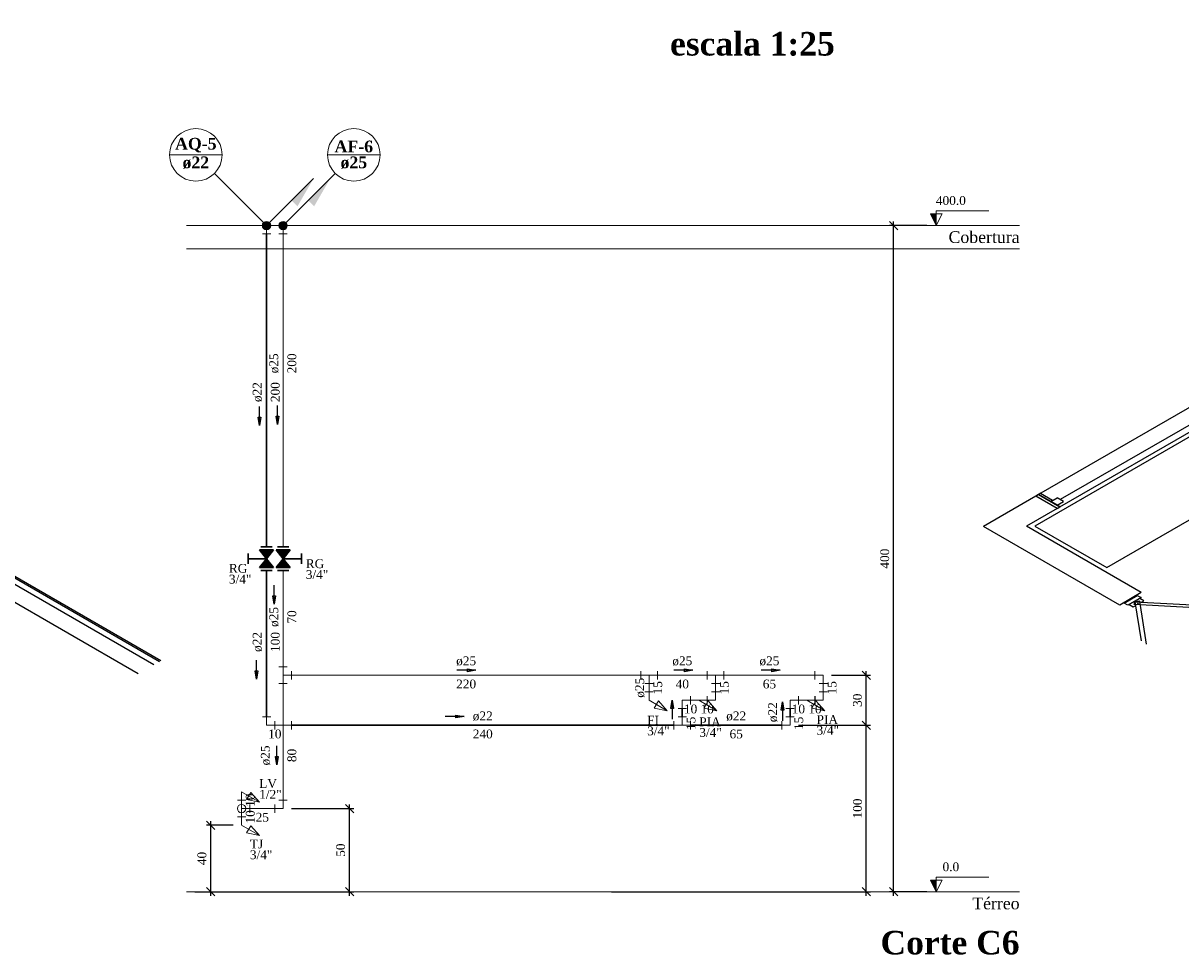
# Model space of a CAD drawing. Header units: millimetres. Extents: x 335 to 91625, y -1 to 84.
# Tile 26 of 38: x 404 to 432, y 30 to 52. Entities that reach past the tile are written whole.
import ezdxf

# ---------------------------------------------------------------- set-up
doc = ezdxf.new("R2010")
doc.units = ezdxf.units.MM
doc.header["$MEASUREMENT"] = 0
for name, color, linetype, lineweight in [('AF-Colunas', 7, 'Continuous', 20), ('AF-Conexões detalhe', 7, 'Continuous', 20), ('AF-Indicação coluna', 5, 'Continuous', 20), ('AF-Textos coluna', 7, 'Continuous', 20), ('AF-Textos conexão', 7, 'Continuous', 20), ('AF-Textos tubo', 7, 'Continuous', 20), ('AF-Tubos detalhe', 5, 'Continuous', 20), ('AQ-Colunas', 7, 'Continuous', 20), ('AQ-Conexões detalhe', 7, 'Continuous', 20), ('AQ-Indicação coluna', 5, 'Continuous', 20), ('AQ-Textos coluna', 7, 'Continuous', 20), ('AQ-Textos conexão', 7, 'Continuous', 20), ('AQ-Textos tubo', 7, 'Continuous', 20), ('AQ-Tubos detalhe', 1, 'Continuous', 30), ('DI-Cotas', 7, 'Continuous', 20), ('DI-Eixos', 7, 'Continuous', 20), ('DI-Níveis', 7, 'Continuous', 20), ('DI-Textos', 7, 'Continuous', 20), ('DI-Títulos', 3, 'Continuous', 30), ('Simbolos', 1, 'Continuous', 30), ('Simbolos_int', 1, 'Continuous', 30)]:
    doc.layers.add(name, color=color, linetype=linetype, lineweight=lineweight)
doc.styles.add('TimesNewRoman', font='times.ttf')
doc.styles.add('TimesNewRomanN', font='timesbd.ttf')
doc.dimstyles.get("Standard").update_dxf_attribs({"dimtxt": 0.18, "dimasz": 0.18, "dimexe": 0.18, "dimexo": 0.0625, "dimgap": 0.09, "dimtad": 0, "dimtih": 1, "dimtoh": 1, "dimdec": 4, "dimzin": 0, "dimdsep": 46, "dimtxsty": 'Standard', "dimcen": 0.09, "dimadec": 0, "dimazin": 0, "dimtfac": 1, "dimtdec": 4, "dimtofl": 0, "dimtmove": 0, "dimatfit": 3, "dimfxl": 0, "dimtolj": 1, "dimtzin": 0, "dimarcsym": 0})
doc.dimstyles.new('UM_25.000000', dxfattribs={"dimtxt": 0.18, "dimasz": 0.2, "dimexe": 0.1, "dimexo": 0.2, "dimgap": 0, "dimtad": 1, "dimtih": 1, "dimtoh": 1, "dimdec": 1, "dimlfac": 25, "dimzin": 0, "dimdsep": 46, "dimtxsty": 'Standard', "dimblk": 'CLOSED', "dimblk1": 'CLOSED', "dimblk2": 'CLOSED', "dimcen": 0.09, "dimdle": 0.1, "dimadec": 1, "dimazin": 2, "dimtfac": 1, "dimtdec": 4, "dimtofl": 0, "dimtmove": 0, "dimatfit": 3, "dimldrblk": 'CLOSED', "dimfxl": 0, "dimtolj": 1, "dimarcsym": 0})

# ---------------------------------------------------------------- blocks, each defined once
blk = doc.blocks.new('_OBLIQUE')
at = {"color": 0, "linetype": 'ByBlock', "lineweight": -2}
blk.add_line((-0.5, -0.5), (0.5, 0.5), dxfattribs=at)
blk = doc.blocks.new('*D21')
at = {"layer": 'Defpoints', "color": 0}
for p in [(425.368, 47.384), (426.368, 47.384), (426.368, 31.384)]:
    blk.add_point(p, dxfattribs=at)
at = {"layer": 'DI-Cotas', "color": 0, "linetype": 'Continuous', "lineweight": -2}
for p, q in [((426.168, 47.384), (425.268, 47.384)), ((425.368, 31.284), (425.368, 47.484)), ((426.168, 31.384), (425.268, 31.384))]:
    blk.add_line(p, q, dxfattribs=at)
at = {"layer": 'DI-Cotas', "color": 0, "lineweight": -2, "xscale": 0.2, "yscale": 0.2, "zscale": 0.2}
for p, rotation in [((425.368, 47.384), 90), ((425.368, 31.384), 270)]:
    blk.add_blockref('_OBLIQUE', p, dxfattribs=dict(at, rotation=rotation))
at = {"layer": 'DI-Cotas', "color": 7, "insert": (425.156, 39.384), "char_height": 0.2118, "attachment_point": 5, "rotation": 90, "style": 'TimesNewRoman'}
blk.add_mtext('\\A1;400', dxfattribs=at)
blk = doc.blocks.new('*D22')
at = {"color": 0, "lineweight": -2}
for p, q in [((408.97, 31.284), (408.97, 33.084)), ((409.51, 32.984), (408.87, 32.984)), ((408.592, 31.384), (409.07, 31.384))]:
    blk.add_line(p, q, dxfattribs=at)
at = {"layer": 'Defpoints', "color": 0}
for p in [(408.97, 32.984), (409.71, 32.984), (408.392, 31.384)]:
    blk.add_point(p, dxfattribs=at)
at = {"color": 0, "lineweight": -2, "xscale": 0.2, "yscale": 0.2, "zscale": 0.2}
for p, rotation in [((408.97, 32.984), 90), ((408.97, 31.384), 270)]:
    blk.add_blockref('_OBLIQUE', p, dxfattribs=dict(at, rotation=rotation))
at = {"color": 7, "insert": (408.759, 32.184), "char_height": 0.2118, "attachment_point": 5, "rotation": 90, "style": 'TimesNewRoman'}
blk.add_mtext('\\A1;40', dxfattribs=at)
blk = doc.blocks.new('*D23')
at = {"color": 0, "lineweight": -2}
for p, q in [((423.082, 35.384), (424.812, 35.384)), ((424.712, 31.284), (424.712, 35.484)), ((418.593, 31.384), (424.812, 31.384))]:
    blk.add_line(p, q, dxfattribs=at)
at = {"layer": 'Defpoints', "color": 0}
for p in [(422.882, 35.384), (424.712, 35.384), (418.393, 31.384)]:
    blk.add_point(p, dxfattribs=at)
at = {"color": 0, "lineweight": -2, "xscale": 0.2, "yscale": 0.2, "zscale": 0.2}
for p, rotation in [((424.712, 35.384), 90), ((424.712, 31.384), 270)]:
    blk.add_blockref('_OBLIQUE', p, dxfattribs=dict(at, rotation=rotation))
at = {"color": 7, "insert": (424.5, 33.384), "char_height": 0.2118, "attachment_point": 5, "rotation": 90, "style": 'TimesNewRoman'}
blk.add_mtext('\\A1;100', dxfattribs=at)
blk = doc.blocks.new('*D24')
at = {"color": 0, "lineweight": -2}
for p, q in [((423.88, 36.584), (424.812, 36.584)), ((424.712, 35.284), (424.712, 36.684)), ((424.147, 35.384), (424.812, 35.384))]:
    blk.add_line(p, q, dxfattribs=at)
at = {"layer": 'Defpoints', "color": 0}
for p in [(423.68, 36.584), (424.712, 36.584), (423.947, 35.384)]:
    blk.add_point(p, dxfattribs=at)
at = {"color": 0, "lineweight": -2, "xscale": 0.2, "yscale": 0.2, "zscale": 0.2}
for p, rotation in [((424.712, 36.584), 90), ((424.712, 35.384), 270)]:
    blk.add_blockref('_OBLIQUE', p, dxfattribs=dict(at, rotation=rotation))
at = {"color": 7, "insert": (424.5, 35.984), "char_height": 0.2118, "attachment_point": 5, "rotation": 90, "style": 'TimesNewRoman'}
blk.add_mtext('\\A1;30', dxfattribs=at)
blk = doc.blocks.new('*D25')
at = {"color": 0, "lineweight": -2}
for p, q in [((410.91, 33.384), (412.403, 33.384)), ((412.303, 31.284), (412.303, 33.484)), ((408.592, 31.384), (412.403, 31.384))]:
    blk.add_line(p, q, dxfattribs=at)
at = {"layer": 'Defpoints', "color": 0}
for p in [(410.71, 33.384), (412.303, 33.384), (408.392, 31.384)]:
    blk.add_point(p, dxfattribs=at)
at = {"color": 0, "lineweight": -2, "xscale": 0.2, "yscale": 0.2, "zscale": 0.2}
for p, rotation in [((412.303, 33.384), 90), ((412.303, 31.384), 270)]:
    blk.add_blockref('_OBLIQUE', p, dxfattribs=dict(at, rotation=rotation))
at = {"color": 7, "insert": (412.091, 32.384), "char_height": 0.2118, "attachment_point": 5, "rotation": 90, "style": 'TimesNewRoman'}
blk.add_mtext('\\A1;50', dxfattribs=at)

msp = doc.modelspace()

# ---------------------------------------------------------------- hatches: boundary and pattern name
at = {"layer": 'AF-Colunas', "linetype": 'Continuous'}
msp.add_hatch(color=256, dxfattribs=at).paths.add_polyline_path([(411.3106, 47.9847), (411.452, 47.8433), (411.8409, 48.5151), (411.3106, 47.9847)])
at = {"layer": 'AQ-Colunas', "linetype": 'Continuous'}
msp.add_hatch(color=256, dxfattribs=at).paths.add_polyline_path([(410.9106, 47.9847), (411.052, 47.8433), (411.4409, 48.5151), (410.9106, 47.9847)])
at = {"layer": 'DI-Níveis', "linetype": 'Continuous'}
for points in [[(426.3933, 47.3837), (426.3933, 47.6637), (426.2533, 47.6637), (426.3933, 47.3837)], [(426.3933, 31.3837), (426.3933, 31.6637), (426.2533, 31.6637), (426.3933, 31.3837)]]:
    msp.add_hatch(color=256, dxfattribs=at).paths.add_polyline_path(points)
at = {"layer": 'Simbolos', "linetype": 'Continuous'}
for points in [[(410.3085, 39.3837), (410.4775, 39.5937), (410.1415, 39.5937)], [(410.5415, 39.5937), (410.8775, 39.5937), (410.7105, 39.3837)], [(410.4775, 39.1737), (410.1415, 39.1737), (410.3085, 39.3837)], [(410.7105, 39.3837), (410.5415, 39.1737), (410.8775, 39.1737)]]:
    msp.add_hatch(color=256, dxfattribs=at).paths.add_polyline_path(points)

# ---------------------------------------------------------------- linework, layer by layer
at = {"color": 7}
for p, q in [((435.5689, 44.802), (428.8509, 40.923)), ((429.3619, 40.628), (436.1229, 44.531)), ((435.8209, 44.528), (429.3679, 40.802)), ((428.7799, 40.883), (427.5279, 40.16)), ((428.8509, 40.923), (428.7799, 40.883)), ((429.2919, 40.587), (428.7799, 40.883)), ((428.9029, 40.953), (428.7959, 40.892)), ((429.3619, 40.628), (428.8509, 40.923)), ((428.8509, 40.923), (429.3619, 40.628)), ((429.1829, 40.779), (428.8919, 40.947)), ((429.1419, 40.755), (429.2949, 40.844)), ((429.1829, 40.779), (429.1419, 40.755)), ((429.2949, 40.667), (429.1419, 40.755)), ((429.1419, 40.755), (429.3619, 40.628)), ((429.2919, 40.587), (429.3619, 40.628)), ((429.4479, 40.755), (429.2949, 40.844)), ((429.2949, 40.667), (429.4479, 40.755)), ((407.7722, 36.9329), (401.7492, 40.4099)), ((429.2919, 40.587), (428.5569, 40.163)), ((430.7989, 38.271), (427.5279, 40.16)), ((431.3159, 38.57), (428.5569, 40.163)), ((403.1622, 39.5609), (407.7432, 36.9159)), ((407.2262, 36.6179), (402.6452, 39.2629)), ((407.6002, 36.8339), (403.1722, 39.3899)), ((431.3159, 38.57), (430.7989, 38.271)), ((430.9009, 38.318), (431.2199, 38.502)), ((431.3139, 38.448), (430.9939, 38.264)), ((431.2199, 38.502), (431.3139, 38.448)), ((430.9939, 38.264), (430.9009, 38.318))]:
    msp.add_line(p, q, dxfattribs=at)
at = {"color": 7, "linetype": 'Continuous'}
for p, q in [((431.2799, 38.36), (431.1599, 38.351)), ((431.1599, 38.351), (431.3099, 37.409)), ((431.4419, 37.333), (431.2799, 38.36))]:
    msp.add_line(p, q, dxfattribs=at)
at = {"color": 7}
msp.add_lwpolyline([(430.4849, 39.17), (435.3459, 41.976), (433.6229, 42.971), (428.7619, 40.164), (430.4849, 39.17)], close=True, dxfattribs=at)
for points in [[(431.3189, 38.337), (431.3759, 38.37), (431.2769, 38.427), (431.0249, 38.282), (431.1239, 38.225), (431.1839, 38.259)], [(431.2249, 38.311), (431.2569, 38.292), (431.2249, 38.311)]]:
    msp.add_lwpolyline(points, dxfattribs=at)
at = {"color": 7, "linetype": 'Continuous'}
msp.add_lwpolyline([(434.0729, 38.193), (434.0569, 38.127), (431.1449, 38.282), (431.1579, 38.349), (434.0729, 38.193)], close=True, dxfattribs=at)
at = {"layer": 'AF-Colunas', "linetype": 'Continuous'}
for p, q in [((410.7803, 47.4544), (411.8409, 48.5151)), ((410.7095, 47.3837), (410.7095, 47.1837)), ((410.6095, 47.1837), (410.8095, 47.1837))]:
    msp.add_line(p, q, dxfattribs=at)
at = {"layer": 'AF-Colunas', "linetype": 'Continuous', "const_width": 0.1}
msp.add_lwpolyline([(410.7595, 47.3837, 1), (410.6595, 47.3837, 1)], format="xyb", close=True, dxfattribs=at)
at = {"layer": 'AF-Colunas', "linetype": 'Continuous'}
msp.add_circle((410.7095, 47.3837), 0.1, dxfattribs=at)
at = {"layer": 'AF-Conexões detalhe', "linetype": 'Continuous'}
for p, q in [((410.6095, 36.7837), (410.8095, 36.7837)), ((410.7095, 36.5837), (410.7095, 36.7837)), ((410.7095, 36.5837), (410.9095, 36.5837)), ((410.7095, 36.5837), (410.7095, 36.3837)), ((410.9095, 36.6837), (410.9095, 36.4837)), ((419.2962, 36.6837), (419.2962, 36.4837)), ((419.4962, 36.5837), (419.2962, 36.5837)), ((419.4962, 36.5837), (419.4962, 36.3837)), ((419.4962, 36.5837), (419.6962, 36.5837)), ((419.6962, 36.6837), (419.6962, 36.4837)), ((420.8926, 36.6837), (420.8926, 36.4837)), ((421.0926, 36.5837), (420.8926, 36.5837)), ((421.0926, 36.5837), (421.0926, 36.3837)), ((421.0926, 36.5837), (421.2926, 36.5837)), ((421.2926, 36.6837), (421.2926, 36.4837)), ((423.4798, 36.6837), (423.4798, 36.4837)), ((423.6798, 36.5837), (423.4798, 36.5837)), ((423.6798, 36.5837), (423.6798, 36.3837)), ((410.6095, 36.3837), (410.8095, 36.3837)), ((419.3962, 36.3837), (419.5962, 36.3837)), ((419.3962, 36.1837), (419.5962, 36.1837)), ((419.4962, 35.9837), (419.4962, 36.1837)), ((420.9926, 36.3837), (421.1926, 36.3837)), ((420.9926, 36.1837), (421.1926, 36.1837)), ((421.0926, 35.9837), (421.0926, 36.1837)), ((423.5798, 36.3837), (423.7798, 36.3837)), ((423.5798, 36.1837), (423.7798, 36.1837)), ((423.6798, 35.9837), (423.6798, 36.1837)), ((419.4962, 35.9837), (419.9292, 35.7337)), ((419.7194, 35.9703), (419.6194, 35.7971)), ((419.7194, 35.9703), (419.9292, 35.7337)), ((420.493, 36.0837), (420.493, 35.8837)), ((420.693, 35.9837), (420.493, 35.9837)), ((420.693, 35.9837), (420.893, 35.9837)), ((420.693, 35.9837), (421.126, 35.7337)), ((420.9162, 35.9703), (420.8162, 35.7971)), ((420.8926, 36.0837), (420.8926, 35.8837)), ((421.0926, 35.9837), (420.8926, 35.9837)), ((420.893, 36.0837), (420.893, 35.8837)), ((420.9162, 35.9703), (421.126, 35.7337)), ((423.0806, 36.0837), (423.0806, 35.8837)), ((423.2806, 35.9837), (423.0806, 35.9837)), ((423.2806, 35.9837), (423.4806, 35.9837)), ((423.2806, 35.9837), (423.7136, 35.7337)), ((423.5038, 35.9703), (423.4038, 35.7971)), ((423.4798, 36.0837), (423.4798, 35.8837)), ((423.6798, 35.9837), (423.4798, 35.9837)), ((423.4806, 36.0837), (423.4806, 35.8837)), ((423.5038, 35.9703), (423.7136, 35.7337)), ((419.6194, 35.7971), (419.9292, 35.7337)), ((420.8162, 35.7971), (421.126, 35.7337)), ((423.4038, 35.7971), (423.7136, 35.7337)), ((409.7097, 33.7837), (409.7097, 33.5837)), ((409.7097, 33.7837), (410.1427, 33.5337)), ((409.9329, 33.7703), (409.8329, 33.5971)), ((409.9329, 33.7703), (410.1427, 33.5337)), ((409.6097, 33.5837), (409.8097, 33.5837)), ((409.6097, 33.5837), (409.8097, 33.5837)), ((409.7096, 33.3837), (409.9096, 33.3837)), ((409.7097, 33.3837), (409.7097, 33.5837)), ((409.7097, 33.3837), (409.7097, 33.1837)), ((409.8329, 33.5971), (410.1427, 33.5337)), ((409.9096, 33.4837), (409.9096, 33.2837)), ((410.5095, 33.4837), (410.5095, 33.2837)), ((410.7095, 33.3837), (410.5095, 33.3837)), ((410.6095, 33.5837), (410.8095, 33.5837)), ((410.7095, 33.3837), (410.7095, 33.5837)), ((409.6097, 33.1837), (409.8097, 33.1837)), ((409.6097, 33.1837), (409.8097, 33.1837)), ((409.7097, 32.9837), (409.7097, 33.1837)), ((409.7097, 32.9837), (410.1427, 32.7337)), ((409.9329, 32.9703), (409.8329, 32.7971)), ((409.9329, 32.9703), (410.1427, 32.7337)), ((409.8329, 32.7971), (410.1427, 32.7337))]:
    msp.add_line(p, q, dxfattribs=at)
for centre in [(409.7096, 33.3837), (409.7097, 33.3837)]:
    msp.add_circle(centre, 0.1, dxfattribs=at)
at = {"layer": 'AF-Indicação coluna'}
for p, q in [((411.7766, 49.0808), (413.0366, 49.0808)), ((410.7095, 47.3837), (411.9611, 48.6353))]:
    msp.add_line(p, q, dxfattribs=at)
msp.add_circle((412.4066, 49.0808), 0.63, dxfattribs=at)
at = {"layer": 'AF-Tubos detalhe'}
for p, q in [((410.7095, 47.1837), (410.7095, 39.6667)), ((410.7095, 39.1007), (410.7095, 36.7837)), ((410.9095, 36.5837), (419.2962, 36.5837)), ((419.6962, 36.5837), (420.8926, 36.5837)), ((421.2926, 36.5837), (423.4798, 36.5837)), ((410.7095, 36.3837), (410.7095, 33.5837)), ((419.4962, 36.3837), (419.4962, 36.1837)), ((421.0926, 36.3837), (421.0926, 36.1837)), ((423.6798, 36.3837), (423.6798, 36.1837)), ((420.8926, 35.9837), (420.893, 35.9837)), ((423.4798, 35.9837), (423.4806, 35.9837)), ((409.7096, 33.3837), (409.7097, 33.3837)), ((410.5095, 33.3837), (409.9096, 33.3837))]:
    msp.add_line(p, q, dxfattribs=at)
at = {"layer": 'AQ-Colunas', "linetype": 'Continuous'}
for p, q in [((410.3803, 47.4544), (411.4409, 48.5151)), ((410.3095, 47.3837), (410.3095, 47.1837)), ((410.2095, 47.1837), (410.4095, 47.1837))]:
    msp.add_line(p, q, dxfattribs=at)
at = {"layer": 'AQ-Colunas', "linetype": 'Continuous', "const_width": 0.1}
msp.add_lwpolyline([(410.3595, 47.3837, 1), (410.2595, 47.3837, 1)], format="xyb", close=True, dxfattribs=at)
at = {"layer": 'AQ-Colunas', "linetype": 'Continuous'}
msp.add_circle((410.3095, 47.3837), 0.1, dxfattribs=at)
at = {"layer": 'AQ-Conexões detalhe', "linetype": 'Continuous'}
for p, q in [((420.2941, 35.9837), (420.2941, 35.7837)), ((420.2941, 35.9837), (420.4941, 35.9837)), ((420.4941, 36.0837), (420.4941, 35.8837)), ((422.8819, 35.9837), (422.8819, 35.7837)), ((422.8819, 35.9837), (423.0819, 35.9837)), ((423.0819, 36.0837), (423.0819, 35.8837)), ((410.2095, 35.5837), (410.4095, 35.5837)), ((410.3095, 35.3837), (410.3095, 35.5837)), ((420.1941, 35.7837), (420.3941, 35.7837)), ((420.1941, 35.5837), (420.3941, 35.5837)), ((420.2941, 35.3837), (420.2941, 35.5837)), ((422.7819, 35.7837), (422.9819, 35.7837)), ((422.7819, 35.5837), (422.9819, 35.5837)), ((422.8819, 35.3837), (422.8819, 35.5837)), ((410.3095, 35.3837), (410.5095, 35.3837)), ((410.5095, 35.4837), (410.5095, 35.2837)), ((410.5095, 35.4837), (410.5095, 35.2837)), ((410.7095, 35.3837), (410.5095, 35.3837)), ((410.7095, 35.3837), (410.9095, 35.3837)), ((410.9095, 35.4837), (410.9095, 35.2837)), ((420.0941, 35.4837), (420.0941, 35.2837)), ((420.2941, 35.3837), (420.0941, 35.3837)), ((420.2941, 35.3837), (420.4941, 35.3837)), ((420.4941, 35.4837), (420.4941, 35.2837)), ((422.6819, 35.4837), (422.6819, 35.2837)), ((422.8819, 35.3837), (422.6819, 35.3837))]:
    msp.add_line(p, q, dxfattribs=at)
at = {"layer": 'AQ-Indicação coluna'}
for p, q in [((407.9825, 49.0808), (409.2425, 49.0808)), ((410.3095, 47.3837), (409.058, 48.6353))]:
    msp.add_line(p, q, dxfattribs=at)
msp.add_circle((408.6125, 49.0808), 0.63, dxfattribs=at)
at = {"layer": 'AQ-Tubos detalhe'}
for p, q in [((410.3095, 47.1837), (410.3095, 39.6667)), ((410.3095, 39.1007), (410.3095, 35.5837)), ((420.4941, 35.9837), (420.493, 35.9837)), ((423.0819, 35.9837), (423.0806, 35.9837)), ((420.2941, 35.5837), (420.2941, 35.7837)), ((422.8819, 35.5837), (422.8819, 35.7837)), ((410.9095, 35.3837), (420.0941, 35.3837)), ((420.4941, 35.3837), (422.6819, 35.3837))]:
    msp.add_line(p, q, dxfattribs=at)
at = {"layer": 'DI-Eixos'}
for p, q in [((408.392, 47.3837), (428.3933, 47.3837)), ((408.392, 46.8237), (428.3933, 46.8237)), ((408.392, 31.3837), (428.3933, 31.3837))]:
    msp.add_line(p, q, dxfattribs=at)
at = {"layer": 'DI-Níveis', "linetype": 'Continuous'}
for points in [[(426.3933, 47.3837), (426.5333, 47.6637), (426.2533, 47.6637), (426.3933, 47.3837), (426.3933, 47.7337), (427.6533, 47.7337)], [(426.3933, 31.3837), (426.5333, 31.6637), (426.2533, 31.6637), (426.3933, 31.3837), (426.3933, 31.7337), (427.6533, 31.7337)]]:
    msp.add_lwpolyline(points, dxfattribs=at)
at = {"layer": 'Simbolos'}
for p, q in [((409.8695, 39.5097), (409.8695, 39.2577)), ((410.4775, 39.5937), (410.1415, 39.5937)), ((410.1415, 39.5937), (410.3085, 39.3837)), ((410.4775, 39.5937), (410.3085, 39.3837)), ((410.5415, 39.5937), (410.8775, 39.5937)), ((410.5415, 39.5937), (410.7105, 39.3837)), ((410.5745, 39.6667), (410.8435, 39.6667)), ((410.8775, 39.5937), (410.7095, 39.3837)), ((411.1495, 39.2577), (411.1495, 39.5097)), ((410.3085, 39.3837), (409.8695, 39.3837)), ((410.1415, 39.1737), (410.3095, 39.3837)), ((410.4775, 39.1737), (410.3085, 39.3837)), ((410.5415, 39.1737), (410.7105, 39.3837)), ((410.7105, 39.3837), (411.1495, 39.3837)), ((410.8775, 39.1737), (410.7105, 39.3837)), ((410.4775, 39.1737), (410.1415, 39.1737)), ((410.5415, 39.1737), (410.8775, 39.1737)), ((410.5745, 39.1007), (410.8435, 39.1007))]:
    msp.add_line(p, q, dxfattribs=at)
at = {"layer": 'Simbolos_int'}
for p, q in [((410.4445, 39.6667), (410.1755, 39.6667)), ((410.4445, 39.1007), (410.1755, 39.1007))]:
    msp.add_line(p, q, dxfattribs=at)

# ---------------------------------------------------------------- texts
at = {"layer": 'AF-Textos coluna', "char_height": 0.2824, "attachment_point": 8, "line_spacing_factor": 0.798, "style": 'TimesNewRomanN'}
for s, insert, width in [('AF-6', (412.4063, 49.1369), 1.35552), ('ø25', (412.4063, 48.7419), 1.01664)]:
    msp.add_mtext(s, dxfattribs=dict(at, insert=insert, width=width))
at = {"layer": 'AF-Textos conexão', "char_height": 0.2118, "attachment_point": 7, "line_spacing_factor": 0.798, "style": 'TimesNewRoman'}
for s, insert, width in [('RG', (411.2533, 39.1536), 0.50832), ('3/4"', (411.2533, 38.8956), 1.01664), ('FI', (419.4503, 35.3986), 0.50832), ('3/4"', (419.4503, 35.1396), 1.01664), ('LV', (410.1343, 33.8746), 0.50832), ('1/2"', (410.1343, 33.6156), 1.01664), ('TJ', (409.9103, 32.4236), 0.50832), ('3/4"', (409.9103, 32.1646), 1.01664)]:
    msp.add_mtext(s, dxfattribs=dict(at, insert=insert, width=width))
at = {"layer": 'AF-Textos tubo', "char_height": 0.2118, "width": 0.76248, "attachment_point": 8, "rotation": 90.00021, "line_spacing_factor": 0.798, "style": 'TimesNewRoman'}
for insert in [(410.6034, 44.0737), (410.6034, 37.9837), (419.3904, 36.2837), (410.3994, 34.6587)]:
    msp.add_mtext('ø25', dxfattribs=dict(at, insert=insert))
at = {"layer": 'AF-Textos tubo', "char_height": 0.2118, "width": 0.76248, "attachment_point": 8, "line_spacing_factor": 0.798, "style": 'TimesNewRoman'}
for insert in [(415.1033, 36.8116), (420.2943, 36.8116), (422.3863, 36.8116)]:
    msp.add_mtext('ø25', dxfattribs=dict(at, insert=insert))
at = {"layer": 'AQ-Textos coluna', "char_height": 0.2824, "attachment_point": 8, "line_spacing_factor": 0.798, "style": 'TimesNewRomanN'}
for s, insert, width in [('AQ-5', (408.6123, 49.1369), 1.35552), ('ø22', (408.6123, 48.7419), 1.01664)]:
    msp.add_mtext(s, dxfattribs=dict(at, insert=insert, width=width))
at = {"layer": 'AQ-Textos conexão', "char_height": 0.2118, "attachment_point": 7, "line_spacing_factor": 0.798, "style": 'TimesNewRoman'}
for s, insert, width in [('RG', (409.4063, 39.0416), 0.50832), ('3/4"', (409.4063, 38.7836), 1.01664), ('PIA', (420.7023, 35.3596), 0.76248), ('PIA', (423.5183, 35.4136), 0.76248), ('3/4"', (420.7023, 35.1016), 1.01664), ('3/4"', (423.5183, 35.1556), 1.01664)]:
    msp.add_mtext(s, dxfattribs=dict(at, insert=insert, width=width))
at = {"layer": 'AQ-Textos tubo', "char_height": 0.2118, "width": 0.76248, "attachment_point": 8, "rotation": 90.00021, "line_spacing_factor": 0.798, "style": 'TimesNewRoman'}
for insert in [(410.2034, 43.3837), (410.2034, 37.3837), (422.5814, 35.6967)]:
    msp.add_mtext('ø22', dxfattribs=dict(at, insert=insert))
at = {"layer": 'AQ-Textos tubo', "char_height": 0.2118, "width": 0.76248, "attachment_point": 8, "line_spacing_factor": 0.798, "style": 'TimesNewRoman'}
for insert in [(415.5023, 35.4896), (421.5883, 35.4896)]:
    msp.add_mtext('ø22', dxfattribs=dict(at, insert=insert))
at = {"layer": 'DI-Eixos', "char_height": 0.2824, "attachment_point": 9, "line_spacing_factor": 0.798, "style": 'TimesNewRoman'}
for s, insert, width in [('Cobertura', (428.3933, 46.9599), 3.04992), ('Térreo', (428.3933, 30.9599), 2.03328)]:
    msp.add_mtext(s, dxfattribs=dict(at, insert=insert, width=width))
at = {"layer": 'DI-Níveis', "char_height": 0.2118, "attachment_point": 8, "line_spacing_factor": 0.798, "style": 'TimesNewRoman'}
for s, insert, width in [('400.0', (426.7433, 47.8746), 1.2708), ('0.0', (426.7433, 31.8746), 0.76248)]:
    msp.add_mtext(s, dxfattribs=dict(at, insert=insert, width=width))
at = {"layer": 'DI-Textos', "char_height": 0.2118, "attachment_point": 8, "rotation": 90.00021, "line_spacing_factor": 0.798, "style": 'TimesNewRoman'}
for s, insert, width in [('200', (411.0274, 44.0737), 0.76248), ('200', (410.6274, 43.3837), 0.76248), ('70', (411.0274, 37.9837), 0.50832), ('100', (410.6274, 37.3837), 0.76248), ('15', (419.8134, 36.2837), 0.50832), ('15', (421.4104, 36.2837), 0.50832), ('15', (423.9974, 36.2837), 0.50832), ('15', (420.6114, 35.4297), 0.50832), ('15', (423.1994, 35.4297), 0.50832), ('80', (411.0274, 34.6587), 0.50832), ('10', (410.0274, 33.5837), 0.50832), ('10', (410.0274, 33.1837), 0.50832)]:
    msp.add_mtext(s, dxfattribs=dict(at, insert=insert, width=width))
at = {"layer": 'DI-Textos', "char_height": 0.2118, "attachment_point": 8, "line_spacing_factor": 0.798, "style": 'TimesNewRoman'}
for s, insert, width in [('220', (415.1033, 36.2656), 0.76248), ('40', (420.2943, 36.2656), 0.50832), ('65', (422.3863, 36.2656), 0.50832), ('10', (420.4933, 35.6656), 0.50832), ('10', (420.8933, 35.6656), 0.50832), ('10', (423.0813, 35.6656), 0.50832), ('10', (423.4803, 35.6656), 0.50832), ('10', (410.5093, 35.0656), 0.50832), ('240', (415.5023, 35.0656), 0.76248), ('65', (421.5883, 35.0656), 0.50832), ('25', (410.2093, 33.0656), 0.50832)]:
    msp.add_mtext(s, dxfattribs=dict(at, insert=insert, width=width))
at = {"layer": 'DI-Títulos', "insert": (423.956, 51.4535), "char_height": 0.5648, "width": 7.419141, "attachment_point": 9, "line_spacing_factor": 0.798, "style": 'TimesNewRomanN'}
msp.add_mtext('escala 1:25', dxfattribs=at)
at = {"layer": 'DI-Títulos', "color": 5, "insert": (428.3933, 29.8721), "char_height": 0.5648, "width": 5.42208, "attachment_point": 9, "line_spacing_factor": 0.798, "style": 'TimesNewRomanN'}
msp.add_mtext('Corte C6', dxfattribs=at)

# ---------------------------------------------------------------- dimensions: what is measured, and where the dimension line sits
for base, p1, p2, picture, middle in [((424.7115, 36.5837), (423.9467, 35.3837), (423.6798, 36.5837), '*D24', (424.4997, 35.9837)), ((424.7115, 35.3837), (418.3926, 31.3837), (422.8819, 35.3837), '*D23', (424.4997, 33.3837)), ((412.3028, 33.3837), (408.392, 31.3837), (410.7095, 33.3837), '*D25', (412.091, 32.3837)), ((408.9703, 32.9837), (408.392, 31.3837), (409.7097, 32.9837), '*D22', (408.7585, 32.1837))]:
    dim = msp.add_linear_dim(base=base, p1=p1, p2=p2, angle=90, dimstyle='UM_25.000000', override={"dimtxt": 0.2118, "dimasz": 0.2, "dimexe": 0.1, "dimexo": 0.2, "dimtad": 1, "dimtih": 0, "dimtoh": 0, "dimdec": 1, "dimlfac": 25, "dimzin": 8, "dimtxsty": 'TimesNewRoman', "dimblk": 'OBLIQUE', "dimblk1": 'OBLIQUE', "dimblk2": 'OBLIQUE', "dimsah": 1, "dimdle": 0.1, "dimse1": 0, "dimse2": 0, "dimclrt": 7, "dimadec": 1, "dimazin": 3, "dimtmove": 2, "dimldrblk": 'OBLIQUE'})
    dim.commit()
    dim.dimension.update_dxf_attribs({"geometry": picture, "text_midpoint": middle, "dimtype": 160, "text_rotation": 90})
at = {"layer": 'DI-Cotas', "linetype": 'Continuous'}
dim = msp.add_linear_dim(base=(425.3679, 47.3837), p1=(426.3679, 31.3837), p2=(426.3679, 47.3837), angle=90, dimstyle='UM_25.000000', override={"dimtxt": 0.2118, "dimasz": 0.2, "dimexe": 0.1, "dimexo": 0.2, "dimtad": 1, "dimtih": 0, "dimtoh": 0, "dimdec": 1, "dimlfac": 25, "dimzin": 8, "dimtxsty": 'TimesNewRoman', "dimblk": 'OBLIQUE', "dimblk1": 'OBLIQUE', "dimblk2": 'OBLIQUE', "dimsah": 1, "dimdle": 0.1, "dimse1": 0, "dimse2": 0, "dimclrt": 7, "dimadec": 1, "dimazin": 3, "dimtmove": 2, "dimldrblk": 'OBLIQUE'}, dxfattribs=at)
dim.commit()
dim.dimension.update_dxf_attribs({"geometry": '*D21', "text_midpoint": (425.1561, 39.3837), "dimtype": 160, "text_rotation": 90})

# ---------------------------------------------------------------- leaders
for points in [[(410.1416, 42.5836), (410.1416, 43.0411)], [(410.571, 42.6061), (410.571, 43.0636)], [(410.4951, 38.2893), (410.4951, 38.7468)], [(410.0689, 36.4878), (410.0689, 36.9453)], [(415.3342, 36.7028), (414.8767, 36.7028)], [(420.5473, 36.7028), (420.0898, 36.7028)], [(422.647, 36.7028), (422.1895, 36.7028)], [(420.0533, 35.9874), (420.0533, 35.5298)], [(422.7002, 35.944), (422.7002, 35.4865)], [(415.0542, 35.5917), (414.5967, 35.5917)], [(410.5553, 34.4346), (410.5553, 34.8921)]]:
    msp.add_leader(points, dimstyle='Standard', override={"dimasz": 0.2, "dimldrblk": 'CLOSED'})

doc.saveas('drawing.dxf')
